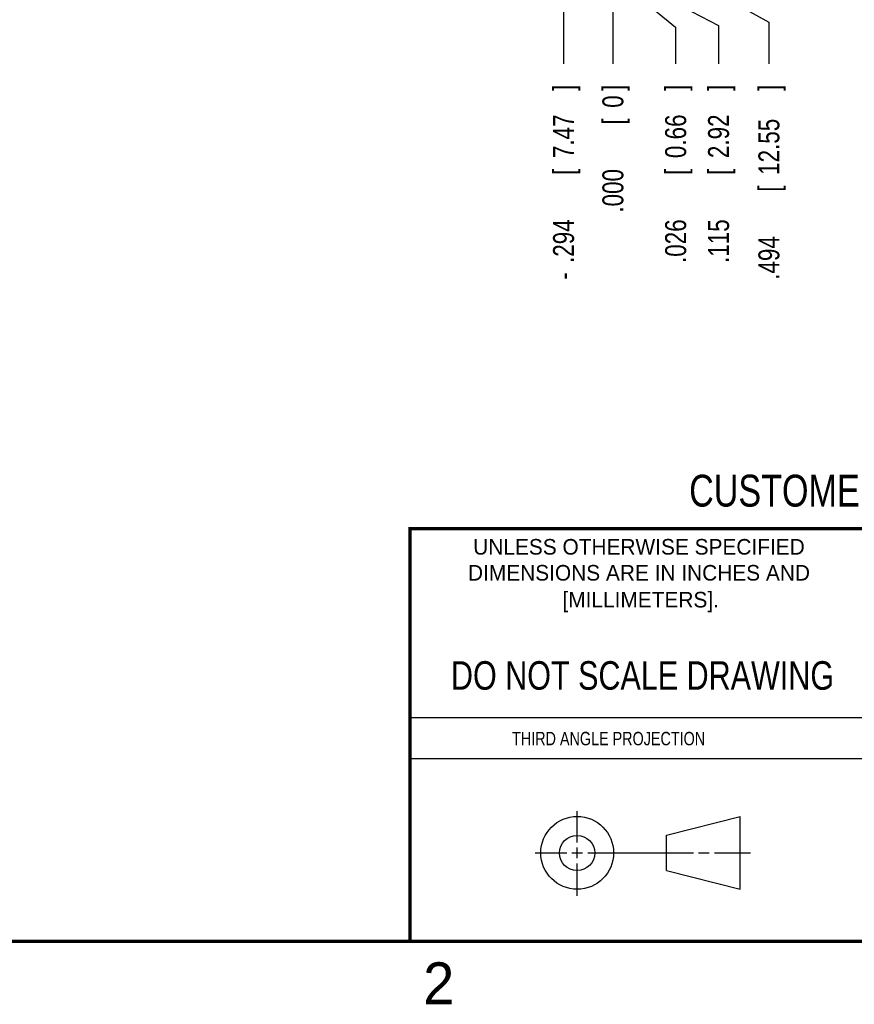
# Model space of a CAD drawing. Header units: inches. Extents: x 0 to 22, y 0 to 17.
# Tile 2 of 8: x 11.3 to 16.3, y 0.1 to 6. Entities that reach past the tile are written whole.
import ezdxf
from ezdxf.enums import TextEntityAlignment as Align

# ---------------------------------------------------------------- set-up
doc = ezdxf.new("R2010")
doc.units = ezdxf.units.IN
doc.header["$LTSCALE"] = 1.21
doc.header["$MEASUREMENT"] = 0
doc.layers.get('0').update_dxf_attribs({"linetype": 'CONTINUOUS'})
doc.layers.add('DIMENSIONS', color=7, linetype='CONTINUOUS')
doc.styles.get("Standard").update_dxf_attribs({"font": 'txt', "width": 0.8})
doc.dimstyles.new('DIMSTYLE_2', dxfattribs={"dimtxt": 0.125, "dimasz": 0.18, "dimexe": 0.18, "dimexo": 0.0625, "dimgap": 0.09, "dimtad": 0, "dimtih": 1, "dimtoh": 1, "dimdec": 3, "dimzin": 4, "dimdsep": 46, "dimtxsty": 'STANDARD', "dimblk": '_FILLED', "dimblk1": '_FILLED', "dimblk2": '_FILLED', "dimcen": 0.09, "dimadec": 0, "dimazin": 0, "dimtp": 0.01, "dimtm": 0.01, "dimtfac": 1, "dimtdec": 3, "dimtofl": 0, "dimtmove": 0, "dimatfit": 3, "dimldrblk": '_FILLED', "dimfxl": 1, "dimtolj": 1, "dimtzin": 4, "dimarcsym": 0})

# ---------------------------------------------------------------- blocks, each defined once
blk = doc.blocks.new('*D14')
at = {"layer": 'DIMENSIONS', "color": 2, "linetype": 'CONTINUOUS'}
blk.add_line((14.5245, 6.3732), (14.5245, 5.7303), dxfattribs=at)
at = {"layer": 'DIMENSIONS', "color": 2, "linetype": 'CONTINUOUS', "width": 0.8}
for s, p in [(']', (14.587, 5.5678)), ('7.47', (14.587, 5.1678)), ('[', (14.587, 5.0678)), ('.294', (14.587, 4.5428)), ('-', (14.587, 4.4428))]:
    blk.add_text(s, height=0.125, rotation=90, dxfattribs=at).set_placement(p)
blk = doc.blocks.new('_FILLED')
at = {"color": 0, "linetype": 'BYBLOCK'}
blk.add_solid([(0, 0), (-1, 0.174), (-1, -0.174)], dxfattribs=at)
blk = doc.blocks.new('*D15')
at = {"layer": 'DIMENSIONS', "color": 1, "linetype": 'CONTINUOUS'}
blk.add_line((14.8185, 6.4252), (14.8185, 5.7303), dxfattribs=at)
at = {"layer": 'DIMENSIONS', "color": 1, "linetype": 'CONTINUOUS', "width": 0.8}
for s, p in [(']', (14.881, 5.5678)), ('0', (14.881, 5.4678)), ('[', (14.881, 5.3678)), ('.000', (14.881, 4.8428))]:
    blk.add_text(s, height=0.125, rotation=90, dxfattribs=at).set_placement(p)
blk = doc.blocks.new('*D16')
at = {"layer": 'DIMENSIONS', "color": 2, "linetype": 'CONTINUOUS'}
for p, q in [((15.3125, 6.3732), (15.3125, 6.2203)), ((15.3125, 6.2203), (15.7485, 5.9772)), ((15.7485, 5.9772), (15.7485, 5.7303))]:
    blk.add_line(p, q, dxfattribs=at)
at = {"layer": 'DIMENSIONS', "color": 2, "linetype": 'CONTINUOUS', "width": 0.8}
for s, p in [(']', (15.811, 5.5678)), ('12.55', (15.811, 5.0678)), ('[', (15.811, 4.9678)), ('.494', (15.811, 4.4428))]:
    blk.add_text(s, height=0.125, rotation=90, dxfattribs=at).set_placement(p)
blk = doc.blocks.new('*D17')
at = {"layer": 'DIMENSIONS', "color": 2, "linetype": 'CONTINUOUS'}
for p, q in [((14.9334, 7.7664), (14.9334, 6.2266)), ((14.9334, 6.2266), (15.4485, 5.9582)), ((15.4485, 5.9582), (15.4485, 5.7303))]:
    blk.add_line(p, q, dxfattribs=at)
at = {"layer": 'DIMENSIONS', "color": 2, "linetype": 'CONTINUOUS', "width": 0.8}
for s, p in [(']', (15.511, 5.5678)), ('2.92', (15.511, 5.1678)), ('[', (15.511, 5.0678)), ('.115', (15.511, 4.5428))]:
    blk.add_text(s, height=0.125, rotation=90, dxfattribs=at).set_placement(p)
blk = doc.blocks.new('*D18')
at = {"layer": 'DIMENSIONS', "color": 2, "linetype": 'CONTINUOUS'}
for p, q in [((14.8446, 8.2207), (14.8446, 6.233)), ((14.8446, 6.233), (15.1927, 5.9488)), ((15.1927, 5.9488), (15.1927, 5.7303))]:
    blk.add_line(p, q, dxfattribs=at)
at = {"layer": 'DIMENSIONS', "color": 2, "linetype": 'CONTINUOUS', "width": 0.8}
for s, p in [(']', (15.2552, 5.5678)), ('0.66', (15.2552, 5.1678)), ('[', (15.2552, 5.0678)), ('.026', (15.2552, 4.5428))]:
    blk.add_text(s, height=0.125, rotation=90, dxfattribs=at).set_placement(p)

msp = doc.modelspace()

# ---------------------------------------------------------------- linework, layer by layer
at = {"color": 2, "linetype": 'CONTINUOUS'}
for p, q in [((13.61, 1.835), (16.375, 1.835)), ((16.375, 1.5888), (13.61, 1.5888)), ((14.6059, 1.0901), (14.6059, 1.2769)), ((14.6059, 0.9964), (14.6059, 1.0589)), ((14.3557, 1.0276), (14.5434, 1.0276)), ((14.5747, 1.0276), (14.6372, 1.0276)), ((14.6684, 1.0276), (15.2987, 1.0276)), ((15.3299, 1.0276), (15.3924, 1.0276)), ((15.4237, 1.0276), (15.6394, 1.0276)), ((14.6059, 0.7723), (14.6059, 0.9651))]:
    msp.add_line(p, q, dxfattribs=at)
at = {"color": 7, "linetype": 'CONTINUOUS'}
for p, q in [((15.1374, 1.132), (15.5769, 1.2447)), ((15.5769, 0.8105), (15.5769, 1.2447)), ((15.1374, 0.9219), (15.1374, 1.132)), ((15.1374, 0.9219), (15.5769, 0.8105))]:
    msp.add_line(p, q, dxfattribs=at)
at = {"color": 7, "linetype": 'CONTINUOUS', "const_width": 0.02}
for points in [[(13.6, 2.9595), (21.5, 2.96)], [(13.61, 0.5), (13.61, 2.96)], [(0.5, 0.5), (21.5, 0.5)]]:
    msp.add_lwpolyline(points, dxfattribs=at)
at = {"color": 7, "linetype": 'CONTINUOUS'}
for centre, radius in [((14.6059, 1.0276), 0.2171), ((14.6054, 1.0269), 0.105)]:
    msp.add_circle(centre, radius, dxfattribs=at)

# ---------------------------------------------------------------- texts
at = {"color": 7, "linetype": 'CONTINUOUS', "width": 0.8}
for s, height, p in [('CUSTOMER DRAWING', 0.19, (16.3742, 3.0911)), ('DO NOT SCALE DRAWING', 0.17, (14.9953, 1.9998))]:
    msp.add_text(s, height=height, dxfattribs=at).set_placement(p, align=Align.CENTER)
at = {"color": 2, "linetype": 'CONTINUOUS'}
for s, p in [('UNLESS OTHERWISE SPECIFIED', (14.9742, 2.8049)), ('DIMENSIONS ARE IN INCHES AND', (14.9742, 2.6501)), ('[MILLIMETERS].', (14.9844, 2.4899))]:
    msp.add_text(s, height=0.093, dxfattribs=at).set_placement(p, align=Align.CENTER)
at = {"color": 2, "linetype": 'CONTINUOUS', "width": 0.8}
msp.add_text('THIRD ANGLE PROJECTION', height=0.08, dxfattribs=at).set_placement((14.2178, 1.6686))
at = {"color": 2, "linetype": 'CONTINUOUS'}
msp.add_text('2', height=0.25, dxfattribs=at).set_placement((13.6875, 0.125))

# ---------------------------------------------------------------- dimensions: what is measured, and where the dimension line sits
at = {"layer": 'DIMENSIONS', "color": 2, "linetype": 'CONTINUOUS'}
for feature_location, offset, origin, picture, middle in [((14.8446035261, 8.2207347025), (0.3481317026, -2.4904828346), (14.8184932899, 8.2832347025), '*D18', (15.1927352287, 5.1052518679)), ((14.9334302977, 7.7664118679), (0.5150777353, -2.03616), (14.8184932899, 7.8289118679), '*D17', (15.448508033, 5.1052518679)), ((15.3124932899, 6.3731779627), (0.4359951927, -0.6429260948), (14.8184932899, 6.4356779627), '*D16', (15.7484884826, 5.0552518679))]:
    dim = msp.add_ordinate_dim(feature_location=feature_location, offset=offset, dtype=0, origin=origin, dimstyle='DIMSTYLE_2', dxfattribs=at)
    dim.commit()
    dim.dimension.update_dxf_attribs({"geometry": picture, "text_midpoint": middle})
dim = msp.add_ordinate_dim(feature_location=(14.5245, 6.3732), offset=(0, -0.6429), dtype=1, origin=(14.8185, 6.4877), text='-<>', dimstyle='DIMSTYLE_2', dxfattribs=at)
dim.commit()
dim.dimension.update_dxf_attribs({"geometry": '*D14', "text_midpoint": (14.5245, 5.0553)})
at = {"layer": 'DIMENSIONS', "color": 1, "linetype": 'CONTINUOUS'}
dim = msp.add_ordinate_dim(feature_location=(14.8184932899, 6.4251518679), offset=(0, -0.6949), dtype=1, origin=(14.8184932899, 6.4876518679), dimstyle='DIMSTYLE_2', dxfattribs=at)
dim.commit()
dim.dimension.update_dxf_attribs({"geometry": '*D15', "text_midpoint": (14.8184932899, 5.2552518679)})

doc.saveas('drawing.dxf')
